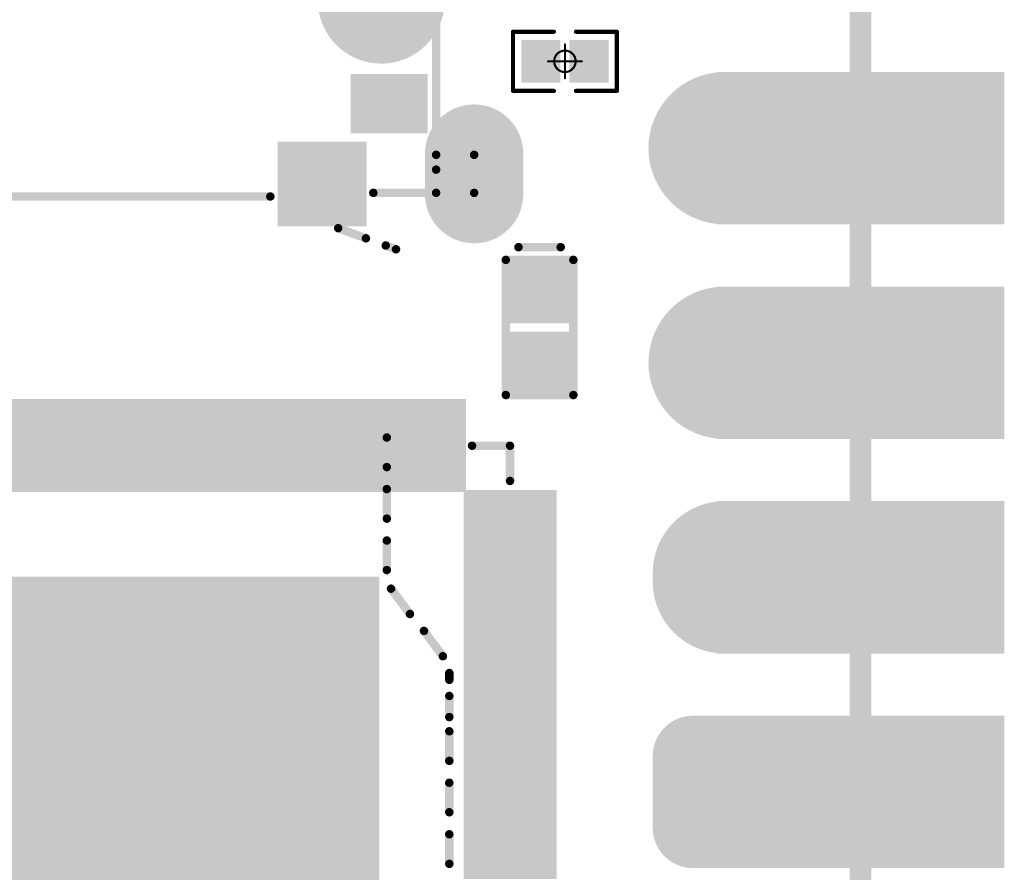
# Model space of a CAD drawing. Header units: millimetres. Extents: x 126.2 to 150.6, y 45.7 to 98.3.
# Tile 4 of 8: x 139 to 150.6, y 64.1 to 74.1. Entities that reach past the tile are written whole.
import ezdxf

# ---------------------------------------------------------------- set-up
doc = ezdxf.new("R2010")
doc.units = ezdxf.units.MM
for name, color, linetype in [('BottomLayer', 5, 'Continuous'), ('BottomSolder', 6, 'Continuous'), ('KeepOutLayer', 6, 'Continuous'), ('Mechanical1', 6, 'Continuous'), ('Mechanical15', 56, 'Continuous'), ('MidLayer1', 16, 'Continuous'), ('MidLayer2', 76, 'Continuous'), ('MidLayer3', 90, 'Continuous'), ('MidLayer4', 156, 'Continuous'), ('MultiLayer', 9, 'Continuous'), ('PadHoleLayer', 156, 'Continuous'), ('TopLayer', 1, 'Continuous'), ('TopOverlay', 2, 'Continuous'), ('TopPaste', 8, 'Continuous'), ('TopSolder', 216, 'Continuous')]:
    doc.layers.add(name, color=color, linetype=linetype)

# ---------------------------------------------------------------- blocks, each defined once
blk = doc.blocks.new('P_________1')
at = {"layer": 'BottomLayer'}
for points, const_width in [([(8.49, 1.27, 1), (9.29, 1.27, 1)], 0.8), ([(8.49, -1.27, 1), (9.29, -1.27, 1)], 0.8), ([(8.515, -3.76, 1), (9.265, -3.76, 1)], 0.75), ([(8.515, -3.86, 1), (9.265, -3.86, 1)], 0.75), ([(8.328, -5.925, 1), (8.703, -5.925, 1)], 0.375), ([(9.078, -5.925, 1), (9.453, -5.925, 1)], 0.375), ([(8.328, -6.775, 1), (8.703, -6.775, 1)], 0.375), ([(9.078, -6.775, 1), (9.453, -6.775, 1)], 0.375)]:
    blk.add_lwpolyline(points, format="xyb", close=True, dxfattribs=dict(at, const_width=const_width))
at = {"layer": 'BottomLayer', "const_width": 1.5}
blk.add_lwpolyline([(8.89, -3.86), (8.89, -3.76)], dxfattribs=at)
at = {"layer": 'BottomLayer'}
for points in [[(8.9, 0.47), (12.1, 0.47), (8.9, 2.07), (12.1, 2.07)], [(8.9, -2.07), (12.1, -2.07), (8.9, -0.47), (12.1, -0.47)], [(8.9, -4.61), (12.1, -4.61), (8.9, -3.01), (12.1, -3.01)], [(8.515, -5.55), (8.515, -7.15), (9.265, -5.55), (9.265, -7.15)], [(8.9, -7.15), (12.1, -7.15), (8.9, -5.55), (12.1, -5.55)], [(8.14, -5.925), (8.14, -6.775), (9.64, -5.925), (9.64, -6.775)]]:
    blk.add_solid(points, dxfattribs=at)
at = {"layer": 'BottomSolder'}
for points, const_width in [([(8.439, 1.27, 1), (9.341, 1.27, 1)], 0.902), ([(8.439, -1.27, 1), (9.341, -1.27, 1)], 0.902), ([(8.464, -3.76, 1), (9.316, -3.76, 1)], 0.852), ([(8.464, -3.86, 1), (9.316, -3.86, 1)], 0.852), ([(8.277, -5.925, 1), (8.753, -5.925, 1)], 0.477), ([(9.027, -5.925, 1), (9.503, -5.925, 1)], 0.477), ([(8.277, -6.775, 1), (8.753, -6.775, 1)], 0.477), ([(9.027, -6.775, 1), (9.503, -6.775, 1)], 0.477)]:
    blk.add_lwpolyline(points, format="xyb", close=True, dxfattribs=dict(at, const_width=const_width))
at = {"layer": 'BottomSolder', "const_width": 1.703}
blk.add_lwpolyline([(8.89, -3.86), (8.89, -3.76)], dxfattribs=at)
at = {"layer": 'BottomSolder'}
for points in [[(8.798, 0.368), (12.202, 0.368), (8.798, 2.172), (12.202, 2.172)], [(8.798, -2.172), (12.202, -2.172), (8.798, -0.368), (12.202, -0.368)], [(8.798, -4.712), (12.202, -4.712), (8.798, -2.908), (12.202, -2.908)], [(8.515, -5.448), (8.515, -7.252), (9.265, -5.448), (9.265, -7.252)], [(8.798, -7.252), (12.202, -7.252), (8.798, -5.448), (12.202, -5.448)], [(8.038, -5.925), (8.038, -6.775), (9.742, -5.925), (9.742, -6.775)]]:
    blk.add_solid(points, dxfattribs=at)
at = {"layer": 'Mechanical1', "const_width": 0.254}
blk.add_lwpolyline([(10.5, -24.5), (10.5, 24.5)], dxfattribs=at)
at = {"layer": 'MidLayer1'}
for points, const_width in [([(8.49, 1.27, 1), (9.29, 1.27, 1)], 0.8), ([(8.49, -1.27, 1), (9.29, -1.27, 1)], 0.8), ([(8.515, -3.76, 1), (9.265, -3.76, 1)], 0.75), ([(8.515, -3.86, 1), (9.265, -3.86, 1)], 0.75), ([(8.328, -5.925, 1), (8.703, -5.925, 1)], 0.375), ([(9.078, -5.925, 1), (9.453, -5.925, 1)], 0.375), ([(8.328, -6.775, 1), (8.703, -6.775, 1)], 0.375), ([(9.078, -6.775, 1), (9.453, -6.775, 1)], 0.375)]:
    blk.add_lwpolyline(points, format="xyb", close=True, dxfattribs=dict(at, const_width=const_width))
at = {"layer": 'MidLayer1', "const_width": 1.5}
blk.add_lwpolyline([(8.89, -3.86), (8.89, -3.76)], dxfattribs=at)
at = {"layer": 'MidLayer1'}
for points in [[(8.9, 0.47), (12.1, 0.47), (8.9, 2.07), (12.1, 2.07)], [(8.9, -2.07), (12.1, -2.07), (8.9, -0.47), (12.1, -0.47)], [(8.9, -4.61), (12.1, -4.61), (8.9, -3.01), (12.1, -3.01)], [(8.515, -5.55), (8.515, -7.15), (9.265, -5.55), (9.265, -7.15)], [(8.9, -7.15), (12.1, -7.15), (8.9, -5.55), (12.1, -5.55)], [(8.14, -5.925), (8.14, -6.775), (9.64, -5.925), (9.64, -6.775)]]:
    blk.add_solid(points, dxfattribs=at)
at = {"layer": 'MidLayer2'}
for points, const_width in [([(8.49, 1.27, 1), (9.29, 1.27, 1)], 0.8), ([(8.49, -1.27, 1), (9.29, -1.27, 1)], 0.8), ([(8.515, -3.76, 1), (9.265, -3.76, 1)], 0.75), ([(8.515, -3.86, 1), (9.265, -3.86, 1)], 0.75), ([(8.328, -5.925, 1), (8.703, -5.925, 1)], 0.375), ([(9.078, -5.925, 1), (9.453, -5.925, 1)], 0.375), ([(8.328, -6.775, 1), (8.703, -6.775, 1)], 0.375), ([(9.078, -6.775, 1), (9.453, -6.775, 1)], 0.375)]:
    blk.add_lwpolyline(points, format="xyb", close=True, dxfattribs=dict(at, const_width=const_width))
at = {"layer": 'MidLayer2', "const_width": 1.5}
blk.add_lwpolyline([(8.89, -3.86), (8.89, -3.76)], dxfattribs=at)
at = {"layer": 'MidLayer2'}
for points in [[(8.9, 0.47), (12.1, 0.47), (8.9, 2.07), (12.1, 2.07)], [(8.9, -2.07), (12.1, -2.07), (8.9, -0.47), (12.1, -0.47)], [(8.9, -4.61), (12.1, -4.61), (8.9, -3.01), (12.1, -3.01)], [(8.515, -5.55), (8.515, -7.15), (9.265, -5.55), (9.265, -7.15)], [(8.9, -7.15), (12.1, -7.15), (8.9, -5.55), (12.1, -5.55)], [(8.14, -5.925), (8.14, -6.775), (9.64, -5.925), (9.64, -6.775)]]:
    blk.add_solid(points, dxfattribs=at)
at = {"layer": 'MidLayer3'}
for points, const_width in [([(8.49, 1.27, 1), (9.29, 1.27, 1)], 0.8), ([(8.49, -1.27, 1), (9.29, -1.27, 1)], 0.8), ([(8.515, -3.76, 1), (9.265, -3.76, 1)], 0.75), ([(8.515, -3.86, 1), (9.265, -3.86, 1)], 0.75), ([(8.328, -5.925, 1), (8.703, -5.925, 1)], 0.375), ([(9.078, -5.925, 1), (9.453, -5.925, 1)], 0.375), ([(8.328, -6.775, 1), (8.703, -6.775, 1)], 0.375), ([(9.078, -6.775, 1), (9.453, -6.775, 1)], 0.375)]:
    blk.add_lwpolyline(points, format="xyb", close=True, dxfattribs=dict(at, const_width=const_width))
at = {"layer": 'MidLayer3', "const_width": 1.5}
blk.add_lwpolyline([(8.89, -3.86), (8.89, -3.76)], dxfattribs=at)
at = {"layer": 'MidLayer3'}
for points in [[(8.9, 0.47), (12.1, 0.47), (8.9, 2.07), (12.1, 2.07)], [(8.9, -2.07), (12.1, -2.07), (8.9, -0.47), (12.1, -0.47)], [(8.9, -4.61), (12.1, -4.61), (8.9, -3.01), (12.1, -3.01)], [(8.515, -5.55), (8.515, -7.15), (9.265, -5.55), (9.265, -7.15)], [(8.9, -7.15), (12.1, -7.15), (8.9, -5.55), (12.1, -5.55)], [(8.14, -5.925), (8.14, -6.775), (9.64, -5.925), (9.64, -6.775)]]:
    blk.add_solid(points, dxfattribs=at)
at = {"layer": 'MidLayer4'}
for points, const_width in [([(8.49, 1.27, 1), (9.29, 1.27, 1)], 0.8), ([(8.49, -1.27, 1), (9.29, -1.27, 1)], 0.8), ([(8.515, -3.76, 1), (9.265, -3.76, 1)], 0.75), ([(8.515, -3.86, 1), (9.265, -3.86, 1)], 0.75), ([(8.328, -5.925, 1), (8.703, -5.925, 1)], 0.375), ([(9.078, -5.925, 1), (9.453, -5.925, 1)], 0.375), ([(8.328, -6.775, 1), (8.703, -6.775, 1)], 0.375), ([(9.078, -6.775, 1), (9.453, -6.775, 1)], 0.375)]:
    blk.add_lwpolyline(points, format="xyb", close=True, dxfattribs=dict(at, const_width=const_width))
at = {"layer": 'MidLayer4', "const_width": 1.5}
blk.add_lwpolyline([(8.89, -3.86), (8.89, -3.76)], dxfattribs=at)
at = {"layer": 'MidLayer4'}
for points in [[(8.9, 0.47), (12.1, 0.47), (8.9, 2.07), (12.1, 2.07)], [(8.9, -2.07), (12.1, -2.07), (8.9, -0.47), (12.1, -0.47)], [(8.9, -4.61), (12.1, -4.61), (8.9, -3.01), (12.1, -3.01)], [(8.515, -5.55), (8.515, -7.15), (9.265, -5.55), (9.265, -7.15)], [(8.9, -7.15), (12.1, -7.15), (8.9, -5.55), (12.1, -5.55)], [(8.14, -5.925), (8.14, -6.775), (9.64, -5.925), (9.64, -6.775)]]:
    blk.add_solid(points, dxfattribs=at)
at = {"layer": 'MultiLayer'}
for points, const_width in [([(8.49, 1.27, 1), (9.29, 1.27, 1)], 0.8), ([(8.49, -1.27, 1), (9.29, -1.27, 1)], 0.8), ([(8.515, -3.76, 1), (9.265, -3.76, 1)], 0.75), ([(8.515, -3.86, 1), (9.265, -3.86, 1)], 0.75), ([(8.328, -5.925, 1), (8.703, -5.925, 1)], 0.375), ([(9.078, -5.925, 1), (9.453, -5.925, 1)], 0.375), ([(8.328, -6.775, 1), (8.703, -6.775, 1)], 0.375), ([(9.078, -6.775, 1), (9.453, -6.775, 1)], 0.375)]:
    blk.add_lwpolyline(points, format="xyb", close=True, dxfattribs=dict(at, const_width=const_width))
at = {"layer": 'MultiLayer', "const_width": 1.5}
blk.add_lwpolyline([(8.89, -3.86), (8.89, -3.76)], dxfattribs=at)
at = {"layer": 'MultiLayer'}
for points in [[(8.9, 0.47), (12.1, 0.47), (8.9, 2.07), (12.1, 2.07)], [(8.9, -2.07), (12.1, -2.07), (8.9, -0.47), (12.1, -0.47)], [(8.9, -4.61), (12.1, -4.61), (8.9, -3.01), (12.1, -3.01)], [(8.515, -5.55), (8.515, -7.15), (9.265, -5.55), (9.265, -7.15)], [(8.9, -7.15), (12.1, -7.15), (8.9, -5.55), (12.1, -5.55)], [(8.14, -5.925), (8.14, -6.775), (9.64, -5.925), (9.64, -6.775)]]:
    blk.add_solid(points, dxfattribs=at)
at = {"layer": 'PadHoleLayer', "const_width": 0.5}
for points in [[(8.64, 1.27, 1), (9.14, 1.27, 1)], [(10.25, 1.27, 1), (10.75, 1.27, 1)], [(8.64, -1.27, 1), (9.14, -1.27, 1)], [(10.25, -1.27, 1), (10.75, -1.27, 1)], [(8.64, -3.81, 1), (9.14, -3.81, 1)], [(10.25, -3.81, 1), (10.75, -3.81, 1)], [(8.64, -6.35, 1), (9.14, -6.35, 1)], [(10.25, -6.35, 1), (10.75, -6.35, 1)]]:
    blk.add_lwpolyline(points, format="xyb", close=True, dxfattribs=at)
at = {"layer": 'TopLayer'}
for points, const_width in [([(8.49, 1.27, 1), (9.29, 1.27, 1)], 0.8), ([(8.49, -1.27, 1), (9.29, -1.27, 1)], 0.8), ([(8.515, -3.76, 1), (9.265, -3.76, 1)], 0.75), ([(8.515, -3.86, 1), (9.265, -3.86, 1)], 0.75), ([(8.328, -5.925, 1), (8.703, -5.925, 1)], 0.375), ([(9.078, -5.925, 1), (9.453, -5.925, 1)], 0.375), ([(8.328, -6.775, 1), (8.703, -6.775, 1)], 0.375), ([(9.078, -6.775, 1), (9.453, -6.775, 1)], 0.375)]:
    blk.add_lwpolyline(points, format="xyb", close=True, dxfattribs=dict(at, const_width=const_width))
at = {"layer": 'TopLayer', "const_width": 1.5}
blk.add_lwpolyline([(8.89, -3.86), (8.89, -3.76)], dxfattribs=at)
at = {"layer": 'TopLayer'}
for points in [[(8.9, 0.47), (12.1, 0.47), (8.9, 2.07), (12.1, 2.07)], [(8.9, -2.07), (12.1, -2.07), (8.9, -0.47), (12.1, -0.47)], [(8.9, -4.61), (12.1, -4.61), (8.9, -3.01), (12.1, -3.01)], [(8.515, -5.55), (8.515, -7.15), (9.265, -5.55), (9.265, -7.15)], [(8.9, -7.15), (12.1, -7.15), (8.9, -5.55), (12.1, -5.55)], [(8.14, -5.925), (8.14, -6.775), (9.64, -5.925), (9.64, -6.775)]]:
    blk.add_solid(points, dxfattribs=at)
at = {"layer": 'TopSolder'}
for points, const_width in [([(8.439, 1.27, 1), (9.341, 1.27, 1)], 0.902), ([(8.439, -1.27, 1), (9.341, -1.27, 1)], 0.902), ([(8.464, -3.76, 1), (9.316, -3.76, 1)], 0.852), ([(8.464, -3.86, 1), (9.316, -3.86, 1)], 0.852), ([(8.277, -5.925, 1), (8.753, -5.925, 1)], 0.477), ([(9.027, -5.925, 1), (9.503, -5.925, 1)], 0.477), ([(8.277, -6.775, 1), (8.753, -6.775, 1)], 0.477), ([(9.027, -6.775, 1), (9.503, -6.775, 1)], 0.477)]:
    blk.add_lwpolyline(points, format="xyb", close=True, dxfattribs=dict(at, const_width=const_width))
at = {"layer": 'TopSolder', "const_width": 1.703}
blk.add_lwpolyline([(8.89, -3.86), (8.89, -3.76)], dxfattribs=at)
at = {"layer": 'TopSolder'}
for points in [[(8.798, 0.368), (12.202, 0.368), (8.798, 2.172), (12.202, 2.172)], [(8.798, -2.172), (12.202, -2.172), (8.798, -0.368), (12.202, -0.368)], [(8.798, -4.712), (12.202, -4.712), (8.798, -2.908), (12.202, -2.908)], [(8.515, -5.448), (8.515, -7.252), (9.265, -5.448), (9.265, -7.252)], [(8.798, -7.252), (12.202, -7.252), (8.798, -5.448), (12.202, -5.448)], [(8.038, -5.925), (8.038, -6.775), (9.742, -5.925), (9.742, -6.775)]]:
    blk.add_solid(points, dxfattribs=at)
blk = doc.blocks.new('ESD0402_3')
at = {"layer": 'TopLayer'}
for points in [[(-0.7, 0.3), (-0.7, -0.3), (-0.15, 0.3), (-0.15, -0.3)], [(0.15, 0.3), (0.15, -0.3), (0.7, 0.3), (0.7, -0.3)]]:
    blk.add_solid(points, dxfattribs=at)
at = {"layer": 'TopOverlay', "const_width": 0.1}
for points in [[(-0.8, 0.4), (0.8, 0.4)], [(-0.8, 0.4), (-0.8, -0.4)], [(0.8, 0.4), (0.8, -0.4)], [(0.95, 0.25), (0.95, -0.25)], [(-0.8, -0.4), (0.8, -0.4)]]:
    blk.add_lwpolyline(points, dxfattribs=at)
at = {"layer": 'TopOverlay', "const_width": 0.05}
for points in [[(-0.825, 0.4, 1), (-0.775, 0.4, 1)], [(-0.825, 0.4, 1), (-0.775, 0.4, 1)], [(0.775, 0.4, 1), (0.825, 0.4, 1)], [(0.775, 0.4, 1), (0.825, 0.4, 1)], [(0.925, 0.25, 1), (0.975, 0.25, 1)], [(0.925, -0.25, 1), (0.975, -0.25, 1)], [(-0.825, -0.4, 1), (-0.775, -0.4, 1)], [(-0.825, -0.4, 1), (-0.775, -0.4, 1)], [(0.775, -0.4, 1), (0.825, -0.4, 1)], [(0.775, -0.4, 1), (0.825, -0.4, 1)]]:
    blk.add_lwpolyline(points, format="xyb", close=True, dxfattribs=at)
at = {"layer": 'TopPaste'}
for points in [[(-0.7, 0.3), (-0.7, -0.3), (-0.15, 0.3), (-0.15, -0.3)], [(0.15, 0.3), (0.15, -0.3), (0.7, 0.3), (0.7, -0.3)]]:
    blk.add_solid(points, dxfattribs=at)
at = {"layer": 'TopSolder'}
for points in [[(-0.802, 0.402), (-0.802, -0.402), (-0.048, 0.402), (-0.048, -0.402)], [(0.048, 0.402), (0.048, -0.402), (0.802, 0.402), (0.802, -0.402)]]:
    blk.add_solid(points, dxfattribs=at)
blk = doc.blocks.new('TF_SMD_H2_8____MUP_M617_2_16')
at = {"layer": 'BottomLayer', "const_width": 0.96}
blk.add_lwpolyline([(5.925, -1.642), (5.925, -2.122)], dxfattribs=at)
at = {"layer": 'BottomLayer', "const_width": 0.48}
for points in [[(5.685, -1.642, 1), (6.165, -1.642, 1)], [(5.685, -2.122, 1), (6.165, -2.122, 1)]]:
    blk.add_lwpolyline(points, format="xyb", close=True, dxfattribs=at)
at = {"layer": 'BottomSolder', "const_width": 1.163}
blk.add_lwpolyline([(5.925, -1.642), (5.925, -2.122)], dxfattribs=at)
at = {"layer": 'BottomSolder', "const_width": 0.582}
for points in [[(5.634, -1.642, 1), (6.216, -1.642, 1)], [(5.634, -2.122, 1), (6.216, -2.122, 1)]]:
    blk.add_lwpolyline(points, format="xyb", close=True, dxfattribs=at)
at = {"layer": 'MidLayer1', "const_width": 0.96}
blk.add_lwpolyline([(5.925, -1.642), (5.925, -2.122)], dxfattribs=at)
at = {"layer": 'MidLayer1', "const_width": 0.48}
for points in [[(5.685, -1.642, 1), (6.165, -1.642, 1)], [(5.685, -2.122, 1), (6.165, -2.122, 1)]]:
    blk.add_lwpolyline(points, format="xyb", close=True, dxfattribs=at)
at = {"layer": 'MidLayer2', "const_width": 0.96}
blk.add_lwpolyline([(5.925, -1.642), (5.925, -2.122)], dxfattribs=at)
at = {"layer": 'MidLayer2', "const_width": 0.48}
for points in [[(5.685, -1.642, 1), (6.165, -1.642, 1)], [(5.685, -2.122, 1), (6.165, -2.122, 1)]]:
    blk.add_lwpolyline(points, format="xyb", close=True, dxfattribs=at)
at = {"layer": 'MidLayer3', "const_width": 0.96}
blk.add_lwpolyline([(5.925, -1.642), (5.925, -2.122)], dxfattribs=at)
at = {"layer": 'MidLayer3', "const_width": 0.48}
for points in [[(5.685, -1.642, 1), (6.165, -1.642, 1)], [(5.685, -2.122, 1), (6.165, -2.122, 1)]]:
    blk.add_lwpolyline(points, format="xyb", close=True, dxfattribs=at)
at = {"layer": 'MidLayer4', "const_width": 0.96}
blk.add_lwpolyline([(5.925, -1.642), (5.925, -2.122)], dxfattribs=at)
at = {"layer": 'MidLayer4', "const_width": 0.48}
for points in [[(5.685, -1.642, 1), (6.165, -1.642, 1)], [(5.685, -2.122, 1), (6.165, -2.122, 1)]]:
    blk.add_lwpolyline(points, format="xyb", close=True, dxfattribs=at)
at = {"layer": 'MultiLayer', "const_width": 0.96}
blk.add_lwpolyline([(5.925, -1.642), (5.925, -2.122)], dxfattribs=at)
at = {"layer": 'MultiLayer', "const_width": 0.48}
for points in [[(5.685, -1.642, 1), (6.165, -1.642, 1)], [(5.685, -2.122, 1), (6.165, -2.122, 1)]]:
    blk.add_lwpolyline(points, format="xyb", close=True, dxfattribs=at)
at = {"layer": 'PadHoleLayer', "const_width": 0.275}
for points in [[(5.65, -1.657, -1), (6.2, -1.657), (6.2, -2.107, -1), (5.65, -2.107)], [(5.787, -1.882, 1), (6.062, -1.882, 1)]]:
    blk.add_lwpolyline(points, format="xyb", close=True, dxfattribs=at)
at = {"layer": 'TopLayer'}
for points, const_width in [([(4.825, 0.223), (4.825, 0.173)], 1.4), ([(5.925, -1.642), (5.925, -2.122)], 0.96)]:
    blk.add_lwpolyline(points, dxfattribs=dict(at, const_width=const_width))
for points, const_width in [([(4.475, 0.223, 1), (5.175, 0.223, 1)], 0.7), ([(4.475, 0.173, 1), (5.175, 0.173, 1)], 0.7), ([(5.685, -1.642, 1), (6.165, -1.642, 1)], 0.48), ([(5.685, -2.122, 1), (6.165, -2.122, 1)], 0.48)]:
    blk.add_lwpolyline(points, format="xyb", close=True, dxfattribs=dict(at, const_width=const_width))
for points in [[(4.514, -1.352), (5.324, -1.352), (4.514, -0.752), (5.324, -0.752)], [(4.6, -1.553), (3.65, -1.553), (4.6, -2.453), (3.65, -2.453)]]:
    blk.add_solid(points, dxfattribs=at)
at = {"layer": 'TopOverlay', "const_width": 0.1}
for points in [[(5.475, -1.832), (5.475, 2.843)], [(5.475, -1.657), (5.925, -1.657)], [(5.925, -2.107), (5.925, -1.657)], [(4.731, -2.107), (5.475, -2.107)], [(5.475, -2.107), (5.925, -2.107)], [(-5.35, -2.15), (3.512, -2.15)], [(4.315, -2.525), (4.644, -2.645)], [(4.878, -2.73), (5, -2.775)], [(4.891, -5.353), (4.891, -5.003)], [(4.891, -5.963), (4.891, -5.613)], [(4.891, -6.572), (4.891, -6.222)], [(4.941, -6.792), (5.165, -7.092)], [(5.331, -7.292), (5.555, -7.592)], [(5.631, -7.871), (5.631, -7.79)], [(5.631, -8.312), (5.631, -8.062)], [(5.631, -8.83), (5.631, -8.48)], [(5.631, -9.439), (5.631, -9.089)], [(5.631, -10.049), (5.631, -9.699)]]:
    blk.add_lwpolyline(points, dxfattribs=at)
at = {"layer": 'TopOverlay', "const_width": 0.05}
for points in [[(5.45, -1.657, 1), (5.5, -1.657, 1)], [(5.9, -1.657, 1), (5.95, -1.657, 1)], [(5.9, -1.657, 1), (5.95, -1.657, 1)], [(5.45, -1.832, 1), (5.5, -1.832, 1)], [(4.706, -2.107, 1), (4.756, -2.107, 1)], [(5.45, -2.107, 1), (5.5, -2.107, 1)], [(5.45, -2.107, 1), (5.5, -2.107, 1)], [(5.9, -2.107, 1), (5.95, -2.107, 1)], [(5.9, -2.107, 1), (5.95, -2.107, 1)], [(3.487, -2.15, 1), (3.537, -2.15, 1)], [(4.29, -2.525, 1), (4.34, -2.525, 1)], [(4.619, -2.645, 1), (4.669, -2.645, 1)], [(4.853, -2.73, 1), (4.903, -2.73, 1)], [(4.975, -2.775, 1), (5.025, -2.775, 1)], [(4.866, -5.003, 1), (4.916, -5.003, 1)], [(4.866, -5.353, 1), (4.916, -5.353, 1)], [(4.866, -5.613, 1), (4.916, -5.613, 1)], [(4.866, -5.963, 1), (4.916, -5.963, 1)], [(4.866, -6.222, 1), (4.916, -6.222, 1)], [(4.866, -6.572, 1), (4.916, -6.572, 1)], [(4.916, -6.792, 1), (4.966, -6.792, 1)], [(5.14, -7.092, 1), (5.19, -7.092, 1)], [(5.306, -7.292, 1), (5.356, -7.292, 1)], [(5.53, -7.592, 1), (5.58, -7.592, 1)], [(5.606, -7.79, 1), (5.656, -7.79, 1)], [(5.606, -7.871, 1), (5.656, -7.871, 1)], [(5.606, -8.062, 1), (5.656, -8.062, 1)], [(5.606, -8.312, 1), (5.656, -8.312, 1)], [(5.606, -8.48, 1), (5.656, -8.48, 1)], [(5.606, -8.83, 1), (5.656, -8.83, 1)], [(5.606, -9.089, 1), (5.656, -9.089, 1)], [(5.606, -9.439, 1), (5.656, -9.439, 1)], [(5.606, -9.699, 1), (5.656, -9.699, 1)], [(5.606, -10.049, 1), (5.656, -10.049, 1)]]:
    blk.add_lwpolyline(points, format="xyb", close=True, dxfattribs=at)
at = {"layer": 'TopPaste', "const_width": 1.4}
blk.add_lwpolyline([(4.825, 0.223), (4.825, 0.173)], dxfattribs=at)
at = {"layer": 'TopPaste', "const_width": 0.7}
for points in [[(4.475, 0.223, 1), (5.175, 0.223, 1)], [(4.475, 0.173, 1), (5.175, 0.173, 1)]]:
    blk.add_lwpolyline(points, format="xyb", close=True, dxfattribs=at)
at = {"layer": 'TopPaste'}
for points in [[(4.514, -1.352), (5.324, -1.352), (4.514, -0.752), (5.324, -0.752)], [(4.6, -1.553), (3.65, -1.553), (4.6, -2.453), (3.65, -2.453)]]:
    blk.add_solid(points, dxfattribs=at)
at = {"layer": 'TopSolder'}
for points, const_width in [([(4.825, 0.223), (4.825, 0.173)], 1.502), ([(5.925, -1.642), (5.925, -2.122)], 1.163)]:
    blk.add_lwpolyline(points, dxfattribs=dict(at, const_width=const_width))
for points, const_width in [([(4.45, 0.223, 1), (5.2, 0.223, 1)], 0.751), ([(4.45, 0.173, 1), (5.2, 0.173, 1)], 0.751), ([(5.634, -1.642, 1), (6.216, -1.642, 1)], 0.582), ([(5.634, -2.122, 1), (6.216, -2.122, 1)], 0.582)]:
    blk.add_lwpolyline(points, format="xyb", close=True, dxfattribs=dict(at, const_width=const_width))
for points in [[(4.463, -1.403), (5.375, -1.403), (4.463, -0.701), (5.375, -0.701)], [(4.651, -1.502), (3.599, -1.502), (4.651, -2.504), (3.599, -2.504)]]:
    blk.add_solid(points, dxfattribs=at)
blk = doc.blocks.new('QFN128_12R3X12R3X0R90_T9R10_19')
at = {"layer": 'TopLayer'}
for points in [[(0.625, 6.603), (0.425, 6.603), (0.625, 5.703), (0.425, 5.703)], [(0.975, 6.603), (0.775, 6.603), (0.975, 5.703), (0.775, 5.703)], [(1.325, 6.603), (1.125, 6.603), (1.325, 5.703), (1.125, 5.703)], [(1.675, 6.603), (1.475, 6.603), (1.675, 5.703), (1.475, 5.703)], [(2.025, 6.603), (1.825, 6.603), (2.025, 5.703), (1.825, 5.703)], [(2.375, 6.603), (2.175, 6.603), (2.375, 5.703), (2.175, 5.703)], [(2.725, 6.603), (2.525, 6.603), (2.725, 5.703), (2.525, 5.703)], [(3.075, 6.603), (2.875, 6.603), (3.075, 5.703), (2.875, 5.703)], [(3.425, 6.603), (3.225, 6.603), (3.425, 5.703), (3.225, 5.703)], [(3.775, 6.603), (3.575, 6.603), (3.775, 5.703), (3.575, 5.703)], [(4.125, 6.603), (3.925, 6.603), (4.125, 5.703), (3.925, 5.703)], [(4.475, 6.603), (4.275, 6.603), (4.475, 5.703), (4.275, 5.703)], [(4.825, 6.603), (4.625, 6.603), (4.825, 5.703), (4.625, 5.703)], [(5.175, 6.603), (4.975, 6.603), (5.175, 5.703), (4.975, 5.703)], [(5.525, 6.603), (5.325, 6.603), (5.525, 5.703), (5.325, 5.703)], [(6.603, 5.525), (5.703, 5.525), (6.603, 5.325), (5.703, 5.325)], [(6.603, 5.175), (5.703, 5.175), (6.603, 4.975), (5.703, 4.975)], [(6.603, 4.825), (5.703, 4.825), (6.603, 4.625), (5.703, 4.625)], [(4.5, 4.5), (-4.5, 4.5), (4.5, -4.5), (-4.5, -4.5)], [(6.603, 4.475), (5.703, 4.475), (6.603, 4.275), (5.703, 4.275)], [(6.603, 4.125), (5.703, 4.125), (6.603, 3.925), (5.703, 3.925)], [(6.603, 3.775), (5.703, 3.775), (6.603, 3.575), (5.703, 3.575)], [(6.603, 3.425), (5.703, 3.425), (6.603, 3.225), (5.703, 3.225)], [(6.603, 3.075), (5.703, 3.075), (6.603, 2.875), (5.703, 2.875)], [(6.603, 2.725), (5.703, 2.725), (6.603, 2.525), (5.703, 2.525)], [(6.603, 2.375), (5.703, 2.375), (6.603, 2.175), (5.703, 2.175)], [(6.603, 2.025), (5.703, 2.025), (6.603, 1.825), (5.703, 1.825)], [(6.603, 1.675), (5.703, 1.675), (6.603, 1.475), (5.703, 1.475)], [(6.603, 1.325), (5.703, 1.325), (6.603, 1.125), (5.703, 1.125)]]:
    blk.add_solid(points, dxfattribs=at)
at = {"layer": 'TopOverlay', "const_width": 0.1}
for points in [[(5.7, 6.15), (6.15, 6.15)], [(6.15, 5.733), (6.15, 6.15)]]:
    blk.add_lwpolyline(points, dxfattribs=at)
at = {"layer": 'TopOverlay', "const_width": 0.0501}
for points in [[(5.675, 6.15, 1), (5.725, 6.15, 1)], [(6.125, 6.15, 1), (6.175, 6.15, 1)], [(6.125, 6.15, 1), (6.175, 6.15, 1)], [(6.125, 5.733, 1), (6.175, 5.733, 1)]]:
    blk.add_lwpolyline(points, format="xyb", close=True, dxfattribs=at)
at = {"layer": 'TopPaste'}
for points in [[(0.625, 6.603), (0.425, 6.603), (0.625, 5.703), (0.425, 5.703)], [(0.975, 6.603), (0.775, 6.603), (0.975, 5.703), (0.775, 5.703)], [(1.325, 6.603), (1.125, 6.603), (1.325, 5.703), (1.125, 5.703)], [(1.675, 6.603), (1.475, 6.603), (1.675, 5.703), (1.475, 5.703)], [(2.025, 6.603), (1.825, 6.603), (2.025, 5.703), (1.825, 5.703)], [(2.375, 6.603), (2.175, 6.603), (2.375, 5.703), (2.175, 5.703)], [(2.725, 6.603), (2.525, 6.603), (2.725, 5.703), (2.525, 5.703)], [(3.075, 6.603), (2.875, 6.603), (3.075, 5.703), (2.875, 5.703)], [(3.425, 6.603), (3.225, 6.603), (3.425, 5.703), (3.225, 5.703)], [(3.775, 6.603), (3.575, 6.603), (3.775, 5.703), (3.575, 5.703)], [(4.125, 6.603), (3.925, 6.603), (4.125, 5.703), (3.925, 5.703)], [(4.475, 6.603), (4.275, 6.603), (4.475, 5.703), (4.275, 5.703)], [(4.825, 6.603), (4.625, 6.603), (4.825, 5.703), (4.625, 5.703)], [(5.175, 6.603), (4.975, 6.603), (5.175, 5.703), (4.975, 5.703)], [(5.525, 6.603), (5.325, 6.603), (5.525, 5.703), (5.325, 5.703)], [(6.603, 5.525), (5.703, 5.525), (6.603, 5.325), (5.703, 5.325)], [(6.603, 5.175), (5.703, 5.175), (6.603, 4.975), (5.703, 4.975)], [(6.603, 4.825), (5.703, 4.825), (6.603, 4.625), (5.703, 4.625)], [(4.5, 4.5), (-4.5, 4.5), (4.5, -4.5), (-4.5, -4.5)], [(6.603, 4.475), (5.703, 4.475), (6.603, 4.275), (5.703, 4.275)], [(6.603, 4.125), (5.703, 4.125), (6.603, 3.925), (5.703, 3.925)], [(6.603, 3.775), (5.703, 3.775), (6.603, 3.575), (5.703, 3.575)], [(6.603, 3.425), (5.703, 3.425), (6.603, 3.225), (5.703, 3.225)], [(6.603, 3.075), (5.703, 3.075), (6.603, 2.875), (5.703, 2.875)], [(6.603, 2.725), (5.703, 2.725), (6.603, 2.525), (5.703, 2.525)], [(6.603, 2.375), (5.703, 2.375), (6.603, 2.175), (5.703, 2.175)], [(6.603, 2.025), (5.703, 2.025), (6.603, 1.825), (5.703, 1.825)], [(6.603, 1.675), (5.703, 1.675), (6.603, 1.475), (5.703, 1.475)], [(6.603, 1.325), (5.703, 1.325), (6.603, 1.125), (5.703, 1.125)]]:
    blk.add_solid(points, dxfattribs=at)
at = {"layer": 'TopSolder'}
for points in [[(0.377, 6.704), (-0.027, 6.704), (0.377, 5.601), (-0.027, 5.601)], [(0.727, 6.704), (0.323, 6.704), (0.727, 5.601), (0.323, 5.601)], [(1.077, 6.704), (0.673, 6.704), (1.077, 5.601), (0.673, 5.601)], [(1.427, 6.704), (1.023, 6.704), (1.427, 5.601), (1.023, 5.601)], [(1.777, 6.704), (1.374, 6.704), (1.777, 5.601), (1.374, 5.601)], [(2.127, 6.704), (1.723, 6.704), (2.127, 5.601), (1.723, 5.601)], [(2.477, 6.704), (2.074, 6.704), (2.477, 5.601), (2.074, 5.601)], [(2.827, 6.704), (2.423, 6.704), (2.827, 5.601), (2.423, 5.601)], [(3.177, 6.704), (2.774, 6.704), (3.177, 5.601), (2.774, 5.601)], [(3.527, 6.704), (3.123, 6.704), (3.527, 5.601), (3.123, 5.601)], [(3.877, 6.704), (3.474, 6.704), (3.877, 5.601), (3.474, 5.601)], [(4.227, 6.704), (3.823, 6.704), (4.227, 5.601), (3.823, 5.601)], [(4.576, 6.704), (4.173, 6.704), (4.576, 5.601), (4.173, 5.601)], [(4.927, 6.704), (4.523, 6.704), (4.927, 5.601), (4.523, 5.601)], [(5.276, 6.704), (4.873, 6.704), (5.276, 5.601), (4.873, 5.601)], [(5.627, 6.704), (5.223, 6.704), (5.627, 5.601), (5.223, 5.601)], [(6.704, 5.627), (5.601, 5.627), (6.704, 5.223), (5.601, 5.223)], [(6.704, 5.276), (5.601, 5.276), (6.704, 4.873), (5.601, 4.873)], [(6.704, 4.927), (5.601, 4.927), (6.704, 4.523), (5.601, 4.523)], [(4.602, 4.602), (-4.602, 4.602), (4.602, -4.602), (-4.602, -4.602)], [(6.704, 4.576), (5.601, 4.576), (6.704, 4.173), (5.601, 4.173)], [(6.704, 4.227), (5.601, 4.227), (6.704, 3.823), (5.601, 3.823)], [(6.704, 3.877), (5.601, 3.877), (6.704, 3.474), (5.601, 3.474)], [(6.704, 3.527), (5.601, 3.527), (6.704, 3.123), (5.601, 3.123)], [(6.704, 3.177), (5.601, 3.177), (6.704, 2.774), (5.601, 2.774)], [(6.704, 2.827), (5.601, 2.827), (6.704, 2.423), (5.601, 2.423)], [(6.704, 2.477), (5.601, 2.477), (6.704, 2.074), (5.601, 2.074)], [(6.704, 2.127), (5.601, 2.127), (6.704, 1.723), (5.601, 1.723)], [(6.704, 1.777), (5.601, 1.777), (6.704, 1.374), (5.601, 1.374)], [(6.704, 1.427), (5.601, 1.427), (6.704, 1.023), (5.601, 1.023)]]:
    blk.add_solid(points, dxfattribs=at)
blk = doc.blocks.new('R0201_25')
at = {"layer": 'Mechanical15'}
for points, const_width in [([(0.127, 0, 1), (-0.127, 0, 1)], 0.0254), ([(-0.006, 0.2, 1), (0.006, 0.2, 1)], 0.0127), ([(-0.206, 0, 1), (-0.194, 0, 1)], 0.0127), ([(-0.133, 0, 1), (-0.121, 0, 1)], 0.0127), ([(0.121, 0, 1), (0.133, 0, 1)], 0.0127), ([(0.194, 0, 1), (0.206, 0, 1)], 0.0127), ([(-0.006, -0.2, 1), (0.006, -0.2, 1)], 0.0127)]:
    blk.add_lwpolyline(points, format="xyb", close=True, dxfattribs=dict(at, const_width=const_width))
at = {"layer": 'Mechanical15', "const_width": 0.0254}
for points in [[(0, 0.2), (0, -0.2)], [(0.2, 0), (-0.2, 0)]]:
    blk.add_lwpolyline(points, dxfattribs=at)
at = {"layer": 'TopLayer'}
for points in [[(-0.465, -0.2), (-0.105, -0.2), (-0.465, 0.2), (-0.105, 0.2)], [(0.105, -0.2), (0.465, -0.2), (0.105, 0.2), (0.465, 0.2)]]:
    blk.add_solid(points, dxfattribs=at)
at = {"layer": 'TopOverlay', "const_width": 0.05}
for points in [[(-0.615, 0.35), (-0.615, -0.35)], [(-0.13, 0.35), (-0.615, 0.35)], [(0.615, 0.35), (0.13, 0.35)], [(0.615, 0.35), (0.615, -0.35)], [(-0.13, -0.35), (-0.615, -0.35)], [(0.615, -0.35), (0.13, -0.35)]]:
    blk.add_lwpolyline(points, dxfattribs=at)
at = {"layer": 'TopOverlay', "const_width": 0.025}
for points in [[(-0.627, 0.35, 1), (-0.603, 0.35, 1)], [(-0.627, 0.35, 1), (-0.603, 0.35, 1)], [(-0.142, 0.35, 1), (-0.118, 0.35, 1)], [(0.118, 0.35, 1), (0.142, 0.35, 1)], [(0.603, 0.35, 1), (0.627, 0.35, 1)], [(0.603, 0.35, 1), (0.627, 0.35, 1)], [(-0.627, -0.35, 1), (-0.603, -0.35, 1)], [(-0.627, -0.35, 1), (-0.603, -0.35, 1)], [(-0.142, -0.35, 1), (-0.118, -0.35, 1)], [(0.118, -0.35, 1), (0.142, -0.35, 1)], [(0.603, -0.35, 1), (0.627, -0.35, 1)], [(0.603, -0.35, 1), (0.627, -0.35, 1)]]:
    blk.add_lwpolyline(points, format="xyb", close=True, dxfattribs=at)
at = {"layer": 'TopPaste'}
for points in [[(-0.465, -0.2), (-0.105, -0.2), (-0.465, 0.2), (-0.105, 0.2)], [(0.105, -0.2), (0.465, -0.2), (0.105, 0.2), (0.465, 0.2)]]:
    blk.add_solid(points, dxfattribs=at)
at = {"layer": 'TopSolder'}
for points in [[(-0.516, -0.251), (-0.054, -0.251), (-0.516, 0.251), (-0.054, 0.251)], [(0.054, -0.251), (0.516, -0.251), (0.054, 0.251), (0.516, 0.251)]]:
    blk.add_solid(points, dxfattribs=at)

msp = doc.modelspace()

# ---------------------------------------------------------------- linework, layer by layer
at = {"layer": 'KeepOutLayer', "const_width": 0.254}
msp.add_lwpolyline([(148.908, 46.851), (148.908, 95.851)], dxfattribs=at)

# ---------------------------------------------------------------- block references
for name, p in [('P_________1', (138.409, 71.353)), ('TF_SMD_H2_8____MUP_M617_2_16', (138.408, 74.201)), ('QFN128_12R3X12R3X0R90_T9R10_19', (138.608, 62.951))]:
    msp.add_blockref(name, p)
for name, p, rotation in [('R0201_25', (145.408, 73.651), 180), ('ESD0402_3', (145.108, 70.501), 89.99999999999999)]:
    msp.add_blockref(name, p, dxfattribs=dict(rotation=rotation))

doc.saveas('drawing.dxf')
